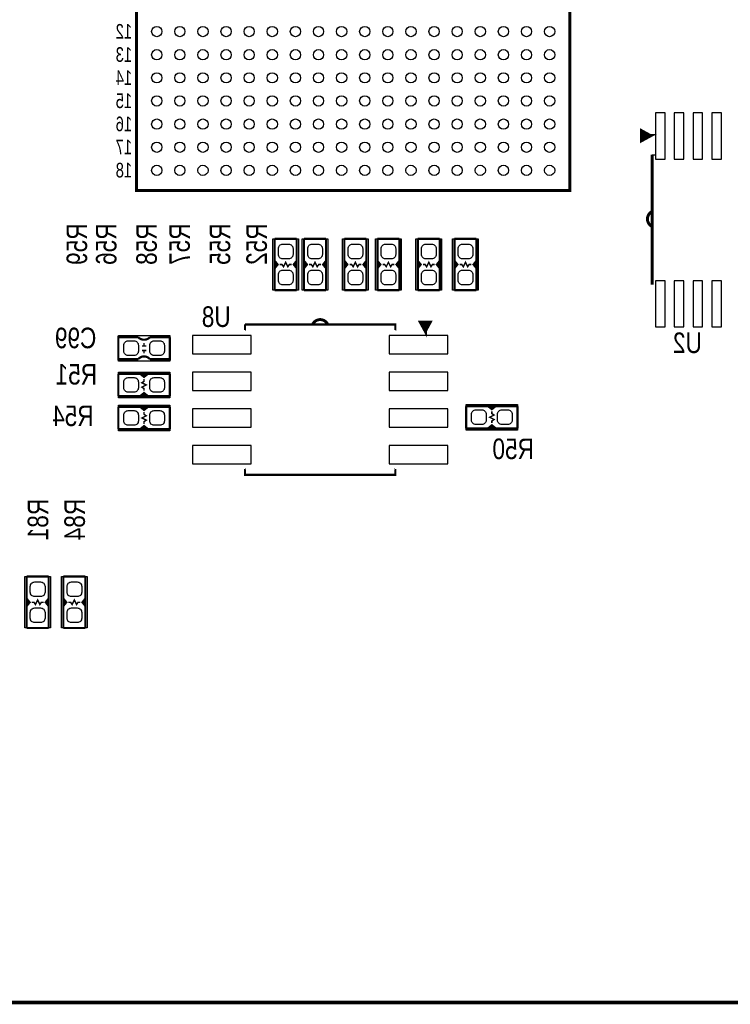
# Model space of a CAD drawing. Extents: x 0 to 180, y 0 to 69.
# Tile 2 of 8: x 24 to 49, y 0 to 34. Entities that reach past the tile are written whole.
import ezdxf
from ezdxf.enums import TextEntityAlignment as Align

# ---------------------------------------------------------------- set-up
doc = ezdxf.new("R2010")
doc.units = 0
for name, color, linetype in [('BG_OUTLINE', 254, 'CONTINUOUS'), ('PG_SILKSCREEN_BOTTOM', 200, 'CONTINUOUS'), ('PIN_BOTTOM', 1, 'CONTINUOUS'), ('RD_SILKSCREEN_BOTTOM', 92, 'CONTINUOUS')]:
    doc.layers.add(name, color=color, linetype=linetype)

msp = doc.modelspace()

# ---------------------------------------------------------------- linework, layer by layer
at = {"layer": 'BG_OUTLINE', "const_width": 0.127}
msp.add_lwpolyline([(0, 0), (96.999806, 0)], dxfattribs=at)
at = {"layer": 'PG_SILKSCREEN_BOTTOM'}
for points, const_width in [([(43.237912, 43.085512), (43.237912, 28.085288), (28.237688, 28.085288), (28.237688, 43.085512), (43.237912, 43.085512)], 0.1016), ([(46.0121, 29.982668), (45.7327, 30.135068), (45.7327, 29.830268), (46.0121, 29.982668), (45.7581, 29.982668)], 0.127), ([(33.02, 24.638), (33.02, 25.4), (33.1216, 25.527), (33.02, 25.654), (33.02, 26.416)], 0.0762), ([(33.02, 26.416), (33.782, 26.416)], 0.0762), ([(33.782, 26.416), (33.782, 25.654), (33.6804, 25.527), (33.782, 25.4), (33.782, 24.638)], 0.0762), ([(34.036, 24.638), (34.036, 25.4), (34.1376, 25.527), (34.036, 25.654), (34.036, 26.416)], 0.0762), ([(34.036, 26.416), (34.798, 26.416)], 0.0762), ([(34.798, 26.416), (34.798, 25.654), (34.6964, 25.527), (34.798, 25.4), (34.798, 24.638)], 0.0762), ([(35.433, 24.638), (35.433, 25.4), (35.5346, 25.527), (35.433, 25.654), (35.433, 26.416)], 0.0762), ([(35.433, 26.416), (36.195, 26.416)], 0.0762), ([(36.195, 26.416), (36.195, 25.654), (36.0934, 25.527), (36.195, 25.4), (36.195, 24.638)], 0.0762), ([(36.576, 24.638), (36.576, 25.4), (36.6776, 25.527), (36.576, 25.654), (36.576, 26.416)], 0.0762), ([(36.576, 26.416), (37.338, 26.416)], 0.0762), ([(37.338, 26.416), (37.338, 25.654), (37.2364, 25.527), (37.338, 25.4), (37.338, 24.638)], 0.0762), ([(37.973, 24.638), (37.973, 25.4), (38.0746, 25.527), (37.973, 25.654), (37.973, 26.416)], 0.0762), ([(37.973, 26.416), (38.735, 26.416)], 0.0762), ([(38.735, 26.416), (38.735, 25.654), (38.6334, 25.527), (38.735, 25.4), (38.735, 24.638)], 0.0762), ([(39.243, 24.638), (39.243, 25.4), (39.3446, 25.527), (39.243, 25.654), (39.243, 26.416)], 0.0762), ([(39.243, 26.416), (40.005, 26.416)], 0.0762), ([(40.005, 26.416), (40.005, 25.654), (39.9034, 25.527), (40.005, 25.4), (40.005, 24.638)], 0.0762), ([(33.02, 25.654), (33.02, 25.4)], 0.0762), ([(33.0708, 25.5524), (33.0708, 25.4762)], 0.0762), ([(33.6042, 25.527), (33.528, 25.527), (33.4772, 25.4508), (33.401, 25.6032), (33.3248, 25.4508), (33.274, 25.527), (33.1978, 25.527)], 0.0508), ([(33.7566, 25.5524), (33.7566, 25.4762)], 0.0762), ([(33.782, 25.654), (33.782, 25.4)], 0.0762), ([(34.036, 25.654), (34.036, 25.4)], 0.0762), ([(34.0868, 25.5524), (34.0868, 25.4762)], 0.0762), ([(34.6202, 25.527), (34.544, 25.527), (34.4932, 25.4508), (34.417, 25.6032), (34.3408, 25.4508), (34.29, 25.527), (34.2138, 25.527)], 0.0508), ([(34.7726, 25.5524), (34.7726, 25.4762)], 0.0762), ([(34.798, 25.654), (34.798, 25.4)], 0.0762), ([(35.433, 25.654), (35.433, 25.4)], 0.0762), ([(35.4838, 25.5524), (35.4838, 25.4762)], 0.0762), ([(36.0172, 25.527), (35.941, 25.527), (35.8902, 25.4508), (35.814, 25.6032), (35.7378, 25.4508), (35.687, 25.527), (35.6108, 25.527)], 0.0508), ([(36.1696, 25.5524), (36.1696, 25.4762)], 0.0762), ([(36.195, 25.654), (36.195, 25.4)], 0.0762), ([(36.576, 25.654), (36.576, 25.4)], 0.0762), ([(36.6268, 25.5524), (36.6268, 25.4762)], 0.0762), ([(37.1602, 25.527), (37.084, 25.527), (37.0332, 25.4508), (36.957, 25.6032), (36.8808, 25.4508), (36.83, 25.527), (36.7538, 25.527)], 0.0508), ([(37.3126, 25.5524), (37.3126, 25.4762)], 0.0762), ([(37.338, 25.654), (37.338, 25.4)], 0.0762), ([(37.973, 25.654), (37.973, 25.4)], 0.0762), ([(38.0238, 25.5524), (38.0238, 25.4762)], 0.0762), ([(38.5572, 25.527), (38.481, 25.527), (38.4302, 25.4508), (38.354, 25.6032), (38.2778, 25.4508), (38.227, 25.527), (38.1508, 25.527)], 0.0508), ([(38.7096, 25.5524), (38.7096, 25.4762)], 0.0762), ([(38.735, 25.654), (38.735, 25.4)], 0.0762), ([(39.243, 25.654), (39.243, 25.4)], 0.0762), ([(39.2938, 25.5524), (39.2938, 25.4762)], 0.0762), ([(39.8272, 25.527), (39.751, 25.527), (39.7002, 25.4508), (39.624, 25.6032), (39.5478, 25.4508), (39.497, 25.527), (39.4208, 25.527)], 0.0508), ([(39.9796, 25.5524), (39.9796, 25.4762)], 0.0762), ([(40.005, 25.654), (40.005, 25.4)], 0.0762), ([(33.782, 24.638), (33.02, 24.638)], 0.0762), ([(34.798, 24.638), (34.036, 24.638)], 0.0762), ([(36.195, 24.638), (35.433, 24.638)], 0.0762), ([(37.338, 24.638), (36.576, 24.638)], 0.0762), ([(38.735, 24.638), (37.973, 24.638)], 0.0762), ([(40.005, 24.638), (39.243, 24.638)], 0.0762), ([(38.233096, 23.242524), (38.385496, 23.521924), (38.080696, 23.521924), (38.233096, 23.242524), (38.233096, 23.496524)], 0.127), ([(31.994856, 23.2664), (31.994856, 23.453344)], 0.0762), ([(31.994856, 23.453344), (37.194744, 23.453344), (37.194744, 23.2664)], 0.0762), ([(28.2956, 23.0124), (27.6098, 23.0124), (27.6098, 22.2504), (28.2956, 22.2504)], 0.0762), ([(28.4988, 22.7076), (28.4988, 22.8092)], 0.0508), ([(29.3878, 23.0124), (29.3878, 22.2504), (28.702, 22.2504)], 0.0762), ([(29.3878, 23.0124), (28.702, 23.0124)], 0.0762), ([(28.4226, 22.7076), (28.575, 22.7076)], 0.0508), ([(28.4226, 22.5552), (28.575, 22.5552)], 0.0508), ([(28.4988, 22.4536), (28.4988, 22.5552)], 0.0508), ([(27.6098, 20.9804), (27.6098, 21.7424)], 0.0762), ([(27.6098, 21.7424), (28.3718, 21.7424), (28.4988, 21.6408), (28.6258, 21.7424), (29.3878, 21.7424)], 0.0762), ([(28.6258, 21.7424), (28.3718, 21.7424)], 0.0762), ([(28.4988, 21.1582), (28.4988, 21.2344), (28.4226, 21.2852), (28.575, 21.3614), (28.4226, 21.4376), (28.4988, 21.4884), (28.4988, 21.5646)], 0.0508), ([(28.5242, 21.6916), (28.448, 21.6916)], 0.0762), ([(29.3878, 21.7424), (29.3878, 20.9804)], 0.0762), ([(29.3878, 20.9804), (28.6258, 20.9804), (28.4988, 21.082), (28.3718, 20.9804), (27.6098, 20.9804)], 0.0762), ([(28.6258, 20.9804), (28.3718, 20.9804)], 0.0762), ([(28.5242, 21.0058), (28.448, 21.0058)], 0.0762), ([(27.6098, 20.5994), (28.3718, 20.5994), (28.4988, 20.4978), (28.6258, 20.5994), (29.3878, 20.5994)], 0.0762), ([(27.6098, 19.8374), (27.6098, 20.5994)], 0.0762), ([(28.3718, 20.5994), (28.6258, 20.5994)], 0.0762), ([(28.4988, 20.4216), (28.4988, 20.3454), (28.575, 20.2946), (28.4226, 20.2184), (28.575, 20.1422), (28.4988, 20.0914), (28.4988, 20.0152)], 0.0508), ([(28.4734, 20.574), (28.5496, 20.574)], 0.0762), ([(29.3878, 20.5994), (29.3878, 19.8374)], 0.0762), ([(39.6494, 20.6248), (40.4114, 20.6248), (40.5384, 20.5232), (40.6654, 20.6248), (41.4274, 20.6248)], 0.0762), ([(39.6494, 19.8628), (39.6494, 20.6248)], 0.0762), ([(40.4114, 20.6248), (40.6654, 20.6248)], 0.0762), ([(40.5384, 20.447), (40.5384, 20.3708), (40.6146, 20.32), (40.4622, 20.2438), (40.6146, 20.1676), (40.5384, 20.1168), (40.5384, 20.0406)], 0.0508), ([(40.513, 20.5994), (40.5892, 20.5994)], 0.0762), ([(41.4274, 20.6248), (41.4274, 19.8628)], 0.0762), ([(29.3878, 19.8374), (28.6258, 19.8374), (28.4988, 19.939), (28.3718, 19.8374), (27.6098, 19.8374)], 0.0762), ([(28.3718, 19.8374), (28.6258, 19.8374)], 0.0762), ([(28.4734, 19.8882), (28.5496, 19.8882)], 0.0762), ([(41.4274, 19.8628), (40.6654, 19.8628), (40.5384, 19.9644), (40.4114, 19.8628), (39.6494, 19.8628)], 0.0762), ([(40.4114, 19.8628), (40.6654, 19.8628)], 0.0762), ([(40.513, 19.9136), (40.5892, 19.9136)], 0.0762), ([(31.994856, 18.4404), (31.994856, 18.253456), (37.194744, 18.253456), (37.194744, 18.4404)], 0.0762), ([(24.435054, 12.953746), (24.435054, 13.715746), (24.536654, 13.842746), (24.435054, 13.969746), (24.435054, 14.731746)], 0.0762), ([(24.435054, 14.731746), (25.197054, 14.731746)], 0.0762), ([(25.197054, 14.731746), (25.197054, 13.969746), (25.095454, 13.842746), (25.197054, 13.715746), (25.197054, 12.953746)], 0.0762), ([(25.705054, 12.953746), (25.705054, 13.715746), (25.806654, 13.842746), (25.705054, 13.969746), (25.705054, 14.731746)], 0.0762), ([(25.705054, 14.731746), (26.467054, 14.731746)], 0.0762), ([(26.467054, 14.731746), (26.467054, 13.969746), (26.365454, 13.842746), (26.467054, 13.715746), (26.467054, 12.953746)], 0.0762), ([(24.435054, 13.969746), (24.435054, 13.715746)], 0.0762), ([(25.019254, 13.842746), (24.943054, 13.842746), (24.892254, 13.766546), (24.816054, 13.918946), (24.739854, 13.766546), (24.689054, 13.842746), (24.612854, 13.842746)], 0.0508), ([(25.197054, 13.969746), (25.197054, 13.715746)], 0.0762), ([(25.705054, 13.969746), (25.705054, 13.715746)], 0.0762), ([(26.289254, 13.842746), (26.213054, 13.842746), (26.162254, 13.766546), (26.086054, 13.918946), (26.009854, 13.766546), (25.959054, 13.842746), (25.882854, 13.842746)], 0.0508), ([(26.467054, 13.969746), (26.467054, 13.715746)], 0.0762), ([(24.485854, 13.868146), (24.485854, 13.791946)], 0.0762), ([(25.171654, 13.868146), (25.171654, 13.791946)], 0.0762), ([(25.755854, 13.868146), (25.755854, 13.791946)], 0.0762), ([(26.441654, 13.868146), (26.441654, 13.791946)], 0.0762), ([(25.197054, 12.953746), (24.435054, 12.953746)], 0.0762), ([(26.467054, 12.953746), (25.705054, 12.953746)], 0.0762)]:
    msp.add_lwpolyline(points, dxfattribs=dict(at, const_width=const_width))
for points in [[(46.228, 24.826468, 0, 0, 0), (46.091094, 24.826468, 0.1016, 0.1016, 0), (46.091094, 29.326332, 0.1016, 0.1016, 0)], [(32.004762, 23.2664, 0.0762, 0.0762, 0.414214), (31.994856, 23.256494, 0, 0, 0), (31.994856, 18.450306, 0.0762, 0.0762, 0.414214), (32.004762, 18.4404, 0.0762, 0.0762, 0)], [(37.184838, 18.4404, 0.0762, 0.0762, 0.414214), (37.194744, 18.450306, 0, 0, 0), (37.194744, 23.256494, 0.0762, 0.0762, -0.414214), (37.20465, 23.2664, 0.0762, 0.0762, 0)]]:
    msp.add_lwpolyline(points, format="xyseb", dxfattribs=at)
for points in [[(46.091094, 29.326332), (46.228, 29.326332)], [(32.9565, 24.638), (32.9565, 26.416)], [(32.9565, 26.416), (33.8455, 26.416)], [(33.8455, 26.416), (33.8455, 24.638)], [(33.9725, 24.638), (33.9725, 26.416)], [(33.9725, 26.416), (34.8615, 26.416)], [(34.8615, 26.416), (34.8615, 24.638)], [(35.3695, 24.638), (35.3695, 26.416)], [(35.3695, 26.416), (36.2585, 26.416)], [(36.2585, 26.416), (36.2585, 24.638)], [(36.5125, 24.638), (36.5125, 26.416)], [(36.5125, 26.416), (37.4015, 26.416)], [(37.4015, 26.416), (37.4015, 24.638)], [(37.9095, 24.638), (37.9095, 26.416)], [(37.9095, 26.416), (38.7985, 26.416)], [(38.7985, 26.416), (38.7985, 24.638)], [(39.1795, 24.638), (39.1795, 26.416)], [(39.1795, 26.416), (40.0685, 26.416)], [(40.0685, 26.416), (40.0685, 24.638)], [(33.8455, 24.638), (32.9565, 24.638)], [(34.8615, 24.638), (33.9725, 24.638)], [(36.2585, 24.638), (35.3695, 24.638)], [(37.4015, 24.638), (36.5125, 24.638)], [(38.7985, 24.638), (37.9095, 24.638)], [(40.0685, 24.638), (39.1795, 24.638)], [(27.6098, 22.1869), (27.6098, 23.0759)], [(27.6098, 23.0759), (29.3878, 23.0759)], [(29.3878, 23.0759), (29.3878, 22.1869)], [(29.3878, 22.1869), (27.6098, 22.1869)], [(27.6098, 20.9169), (27.6098, 21.8059)], [(27.6098, 21.8059), (29.3878, 21.8059)], [(29.3878, 21.8059), (29.3878, 20.9169)], [(29.3878, 20.9169), (27.6098, 20.9169)], [(27.6098, 20.6629), (29.3878, 20.6629)], [(27.6098, 19.7739), (27.6098, 20.6629)], [(29.3878, 20.6629), (29.3878, 19.7739)], [(39.6494, 20.6883), (41.4274, 20.6883)], [(39.6494, 19.7993), (39.6494, 20.6883)], [(41.4274, 20.6883), (41.4274, 19.7993)], [(29.3878, 19.7739), (27.6098, 19.7739)], [(41.4274, 19.7993), (39.6494, 19.7993)], [(24.371554, 12.953746), (24.371554, 14.731746)], [(24.371554, 14.731746), (25.260554, 14.731746)], [(25.260554, 14.731746), (25.260554, 12.953746)], [(25.641554, 12.953746), (25.641554, 14.731746)], [(25.641554, 14.731746), (26.530554, 14.731746)], [(26.530554, 14.731746), (26.530554, 12.953746)], [(25.260554, 12.953746), (24.371554, 12.953746)], [(26.530554, 12.953746), (25.641554, 12.953746)]]:
    msp.add_lwpolyline(points, dxfattribs=at)
for points, const_width in [([(46.0756, 26.8478, -0.600151), (46.0756, 27.3558)], 0.1016), ([(34.3408, 23.4696, -0.600098), (34.8488, 23.4696)], 0.1016), ([(28.2956, 23.0124, 0.428966), (28.702, 23.0124)], 0.0762), ([(28.2956, 22.2504, -0.480625), (28.702, 22.2504)], 0.0762)]:
    msp.add_lwpolyline(points, format="xyb", dxfattribs=dict(at, const_width=const_width))
at = {"layer": 'PIN_BOTTOM'}
for points in [[(46.200822, 30.7721), (46.200822, 29.1719), (46.531022, 29.1719), (46.531022, 30.7721)], [(46.850808, 30.7721), (46.850808, 29.1719), (47.181008, 29.1719), (47.181008, 30.7721)], [(47.501302, 30.7721), (47.501302, 29.1719), (47.831502, 29.1719), (47.831502, 30.7721)], [(48.151288, 30.7721), (48.151288, 29.1719), (48.481488, 29.1719), (48.481488, 30.7721)], [(46.200822, 24.9682), (46.200822, 23.368), (46.531022, 23.368), (46.531022, 24.9682)], [(46.850808, 24.9682), (46.850808, 23.368), (47.181008, 23.368), (47.181008, 24.9682)], [(47.501302, 24.9682), (47.501302, 23.368), (47.831502, 23.368), (47.831502, 24.9682)], [(48.151288, 24.9682), (48.151288, 23.368), (48.481488, 23.368), (48.481488, 24.9682)], [(32.208724, 23.0759), (30.176724, 23.0759), (30.176724, 22.4409), (32.208724, 22.4409)], [(39.012876, 23.0759), (36.980876, 23.0759), (36.980876, 22.4409), (39.012876, 22.4409)], [(32.208724, 21.8059), (30.176724, 21.8059), (30.176724, 21.1709), (32.208724, 21.1709)], [(39.012876, 21.8059), (36.980876, 21.8059), (36.980876, 21.1709), (39.012876, 21.1709)], [(32.208724, 20.5359), (30.176724, 20.5359), (30.176724, 19.9009), (32.208724, 19.9009)], [(39.012876, 20.5359), (36.980876, 20.5359), (36.980876, 19.9009), (39.012876, 19.9009)], [(32.208724, 19.2659), (30.176724, 19.2659), (30.176724, 18.6309), (32.208724, 18.6309)], [(39.012876, 19.2659), (36.980876, 19.2659), (36.980876, 18.6309), (39.012876, 18.6309)]]:
    msp.add_lwpolyline(points, close=True, dxfattribs=at)
for points in [[(33.5026, 26.23058, -0.414214), (33.655, 26.07818), (33.655, 25.87498, -0.414214), (33.5026, 25.72258), (33.2994, 25.72258, -0.414214), (33.147, 25.87498), (33.147, 26.07818, -0.414214), (33.2994, 26.23058)], [(34.5186, 26.23058, -0.414214), (34.671, 26.07818), (34.671, 25.87498, -0.414214), (34.5186, 25.72258), (34.3154, 25.72258, -0.414214), (34.163, 25.87498), (34.163, 26.07818, -0.414214), (34.3154, 26.23058)], [(35.9156, 26.23058, -0.414214), (36.068, 26.07818), (36.068, 25.87498, -0.414214), (35.9156, 25.72258), (35.7124, 25.72258, -0.414214), (35.56, 25.87498), (35.56, 26.07818, -0.414214), (35.7124, 26.23058)], [(37.0586, 26.23058, -0.414214), (37.211, 26.07818), (37.211, 25.87498, -0.414214), (37.0586, 25.72258), (36.8554, 25.72258, -0.414214), (36.703, 25.87498), (36.703, 26.07818, -0.414214), (36.8554, 26.23058)], [(38.4556, 26.23058, -0.414214), (38.608, 26.07818), (38.608, 25.87498, -0.414214), (38.4556, 25.72258), (38.2524, 25.72258, -0.414214), (38.1, 25.87498), (38.1, 26.07818, -0.414214), (38.2524, 26.23058)], [(39.7256, 26.23058, -0.414214), (39.878, 26.07818), (39.878, 25.87498, -0.414214), (39.7256, 25.72258), (39.5224, 25.72258, -0.414214), (39.37, 25.87498), (39.37, 26.07818, -0.414214), (39.5224, 26.23058)], [(33.5026, 25.33142, -0.414214), (33.655, 25.17902), (33.655, 24.97582, -0.414214), (33.5026, 24.82342), (33.2994, 24.82342, -0.414214), (33.147, 24.97582), (33.147, 25.17902, -0.414214), (33.2994, 25.33142)], [(34.5186, 25.33142, -0.414214), (34.671, 25.17902), (34.671, 24.97582, -0.414214), (34.5186, 24.82342), (34.3154, 24.82342, -0.414214), (34.163, 24.97582), (34.163, 25.17902, -0.414214), (34.3154, 25.33142)], [(35.9156, 25.33142, -0.414214), (36.068, 25.17902), (36.068, 24.97582, -0.414214), (35.9156, 24.82342), (35.7124, 24.82342, -0.414214), (35.56, 24.97582), (35.56, 25.17902, -0.414214), (35.7124, 25.33142)], [(37.0586, 25.33142, -0.414214), (37.211, 25.17902), (37.211, 24.97582, -0.414214), (37.0586, 24.82342), (36.8554, 24.82342, -0.414214), (36.703, 24.97582), (36.703, 25.17902, -0.414214), (36.8554, 25.33142)], [(38.4556, 25.33142, -0.414214), (38.608, 25.17902), (38.608, 24.97582, -0.414214), (38.4556, 24.82342), (38.2524, 24.82342, -0.414214), (38.1, 24.97582), (38.1, 25.17902, -0.414214), (38.2524, 25.33142)], [(39.7256, 25.33142, -0.414214), (39.878, 25.17902), (39.878, 24.97582, -0.414214), (39.7256, 24.82342), (39.5224, 24.82342, -0.414214), (39.37, 24.97582), (39.37, 25.17902, -0.414214), (39.5224, 25.33142)], [(28.30322, 22.5298, -0.414214), (28.15082, 22.3774), (27.94762, 22.3774, -0.414214), (27.79522, 22.5298), (27.79522, 22.733, -0.414214), (27.94762, 22.8854), (28.15082, 22.8854, -0.414214), (28.30322, 22.733)], [(29.20238, 22.5298, -0.414214), (29.04998, 22.3774), (28.84678, 22.3774, -0.414214), (28.69438, 22.5298), (28.69438, 22.733, -0.414214), (28.84678, 22.8854), (29.04998, 22.8854, -0.414214), (29.20238, 22.733)], [(28.30322, 21.2598, -0.414214), (28.15082, 21.1074), (27.94762, 21.1074, -0.414214), (27.79522, 21.2598), (27.79522, 21.463, -0.414214), (27.94762, 21.6154), (28.15082, 21.6154, -0.414214), (28.30322, 21.463)], [(29.20238, 21.2598, -0.414214), (29.04998, 21.1074), (28.84678, 21.1074, -0.414214), (28.69438, 21.2598), (28.69438, 21.463, -0.414214), (28.84678, 21.6154), (29.04998, 21.6154, -0.414214), (29.20238, 21.463)], [(27.79522, 20.32, -0.414214), (27.94762, 20.4724), (28.15082, 20.4724, -0.414214), (28.30322, 20.32), (28.30322, 20.1168, -0.414214), (28.15082, 19.9644), (27.94762, 19.9644, -0.414214), (27.79522, 20.1168)], [(28.69438, 20.32, -0.414214), (28.84678, 20.4724), (29.04998, 20.4724, -0.414214), (29.20238, 20.32), (29.20238, 20.1168, -0.414214), (29.04998, 19.9644), (28.84678, 19.9644, -0.414214), (28.69438, 20.1168)], [(39.83482, 20.3454, -0.414214), (39.98722, 20.4978), (40.19042, 20.4978, -0.414214), (40.34282, 20.3454), (40.34282, 20.1422, -0.414214), (40.19042, 19.9898), (39.98722, 19.9898, -0.414214), (39.83482, 20.1422)], [(40.73398, 20.3454, -0.414214), (40.88638, 20.4978), (41.08958, 20.4978, -0.414214), (41.24198, 20.3454), (41.24198, 20.1422, -0.414214), (41.08958, 19.9898), (40.88638, 19.9898, -0.414214), (40.73398, 20.1422)], [(24.917654, 14.546326, -0.414214), (25.070054, 14.393926), (25.070054, 14.190726, -0.414214), (24.917654, 14.038326), (24.714454, 14.038326, -0.414214), (24.562054, 14.190726), (24.562054, 14.393926, -0.414214), (24.714454, 14.546326)], [(26.187654, 14.546326, -0.414214), (26.340054, 14.393926), (26.340054, 14.190726, -0.414214), (26.187654, 14.038326), (25.984454, 14.038326, -0.414214), (25.832054, 14.190726), (25.832054, 14.393926, -0.414214), (25.984454, 14.546326)], [(24.917654, 13.647166, -0.414214), (25.070054, 13.494766), (25.070054, 13.291566, -0.414214), (24.917654, 13.139166), (24.714454, 13.139166, -0.414214), (24.562054, 13.291566), (24.562054, 13.494766, -0.414214), (24.714454, 13.647166)], [(26.187654, 13.647166, -0.414214), (26.340054, 13.494766), (26.340054, 13.291566, -0.414214), (26.187654, 13.139166), (25.984454, 13.139166, -0.414214), (25.832054, 13.291566), (25.832054, 13.494766, -0.414214), (25.984454, 13.647166)]]:
    msp.add_lwpolyline(points, format="xyb", close=True, dxfattribs=at)
for centre in [(28.937712, 33.585404), (29.737812, 33.585404), (30.537912, 33.585404), (31.337758, 33.585404), (32.137858, 33.585404), (32.937704, 33.585404), (33.737804, 33.585404), (34.537904, 33.585404), (35.33775, 33.585404), (36.13785, 33.585404), (36.937696, 33.585404), (37.737796, 33.585404), (38.537896, 33.585404), (39.337742, 33.585404), (40.137842, 33.585404), (40.937688, 33.585404), (41.737788, 33.585404), (42.537888, 33.585404), (28.937712, 32.785304), (29.737812, 32.785304), (30.537912, 32.785304), (31.337758, 32.785304), (32.137858, 32.785304), (32.937704, 32.785304), (33.737804, 32.785304), (34.537904, 32.785304), (35.33775, 32.785304), (36.13785, 32.785304), (36.937696, 32.785304), (37.737796, 32.785304), (38.537896, 32.785304), (39.337742, 32.785304), (40.137842, 32.785304), (40.937688, 32.785304), (41.737788, 32.785304), (42.537888, 32.785304), (28.937712, 31.985458), (29.737812, 31.985458), (30.537912, 31.985458), (31.337758, 31.985458), (32.137858, 31.985458), (32.937704, 31.985458), (33.737804, 31.985458), (34.537904, 31.985458), (35.33775, 31.985458), (36.13785, 31.985458), (36.937696, 31.985458), (37.737796, 31.985458), (38.537896, 31.985458), (39.337742, 31.985458), (40.137842, 31.985458), (40.937688, 31.985458), (41.737788, 31.985458), (42.537888, 31.985458), (28.937712, 31.185358), (29.737812, 31.185358), (30.537912, 31.185358), (31.337758, 31.185358), (32.137858, 31.185358), (32.937704, 31.185358), (33.737804, 31.185358), (34.537904, 31.185358), (35.33775, 31.185358), (36.13785, 31.185358), (36.937696, 31.185358), (37.737796, 31.185358), (38.537896, 31.185358), (39.337742, 31.185358), (40.137842, 31.185358), (40.937688, 31.185358), (41.737788, 31.185358), (42.537888, 31.185358), (28.937712, 30.385512), (29.737812, 30.385512), (30.537912, 30.385512), (31.337758, 30.385512), (32.137858, 30.385512), (32.937704, 30.385512), (33.737804, 30.385512), (34.537904, 30.385512), (35.33775, 30.385512), (36.13785, 30.385512), (36.937696, 30.385512), (37.737796, 30.385512), (38.537896, 30.385512), (39.337742, 30.385512), (40.137842, 30.385512), (40.937688, 30.385512), (41.737788, 30.385512), (42.537888, 30.385512), (28.937712, 29.585412), (29.737812, 29.585412), (30.537912, 29.585412), (31.337758, 29.585412), (32.137858, 29.585412), (32.937704, 29.585412), (33.737804, 29.585412), (34.537904, 29.585412), (35.33775, 29.585412), (36.13785, 29.585412), (36.937696, 29.585412), (37.737796, 29.585412), (38.537896, 29.585412), (39.337742, 29.585412), (40.137842, 29.585412), (40.937688, 29.585412), (41.737788, 29.585412), (42.537888, 29.585412), (28.937712, 28.785312), (29.737812, 28.785312), (30.537912, 28.785312), (31.337758, 28.785312), (32.137858, 28.785312), (32.937704, 28.785312), (33.737804, 28.785312), (34.537904, 28.785312), (35.33775, 28.785312), (36.13785, 28.785312), (36.937696, 28.785312), (37.737796, 28.785312), (38.537896, 28.785312), (39.337742, 28.785312), (40.137842, 28.785312), (40.937688, 28.785312), (41.737788, 28.785312), (42.537888, 28.785312)]:
    msp.add_circle(centre, 0.1778, dxfattribs=at)

# ---------------------------------------------------------------- texts
at = {"layer": 'PG_SILKSCREEN_BOTTOM', "text_generation_flag": 2, "width": 0.75}
for s, p in [('12', (27.80157, 33.337754)), ('13', (27.80157, 32.537908)), ('14', (27.80157, 31.737808)), ('15', (27.80157, 30.937708)), ('16', (27.80157, 30.137862)), ('17', (27.80157, 29.337762)), ('18', (27.80157, 28.537916))]:
    msp.add_text(s, height=0.508, dxfattribs=at).set_placement(p, align=Align.CENTER)
at = {"layer": 'RD_SILKSCREEN_BOTTOM', "text_generation_flag": 2, "width": 0.821429}
for s, p in [('R59', (26.52776, 26.94686)), ('R56', (27.54376, 26.94686)), ('R58', (28.94076, 26.94686)), ('R57', (30.08376, 26.94686)), ('R55', (31.48076, 26.94686)), ('R52', (32.75076, 26.94686)), ('R81', (25.181814, 17.421606)), ('R84', (26.451814, 17.421606))]:
    msp.add_text(s, height=0.7112, rotation=90, dxfattribs=at).set_placement(p)
for s, p in [('U8', (31.496, 23.368)), ('C99', (26.8478, 22.6314)), ('R51', (26.87066, 21.37664))]:
    msp.add_text(s, height=0.7112, dxfattribs=at).set_placement(p)
for s, p in [('U2', (47.3075, 22.465792)), ('R54', (26.035, 19.939)), ('R50', (41.275, 18.796))]:
    msp.add_text(s, height=0.7112, dxfattribs=at).set_placement(p, align=Align.CENTER)

doc.saveas('drawing.dxf')
